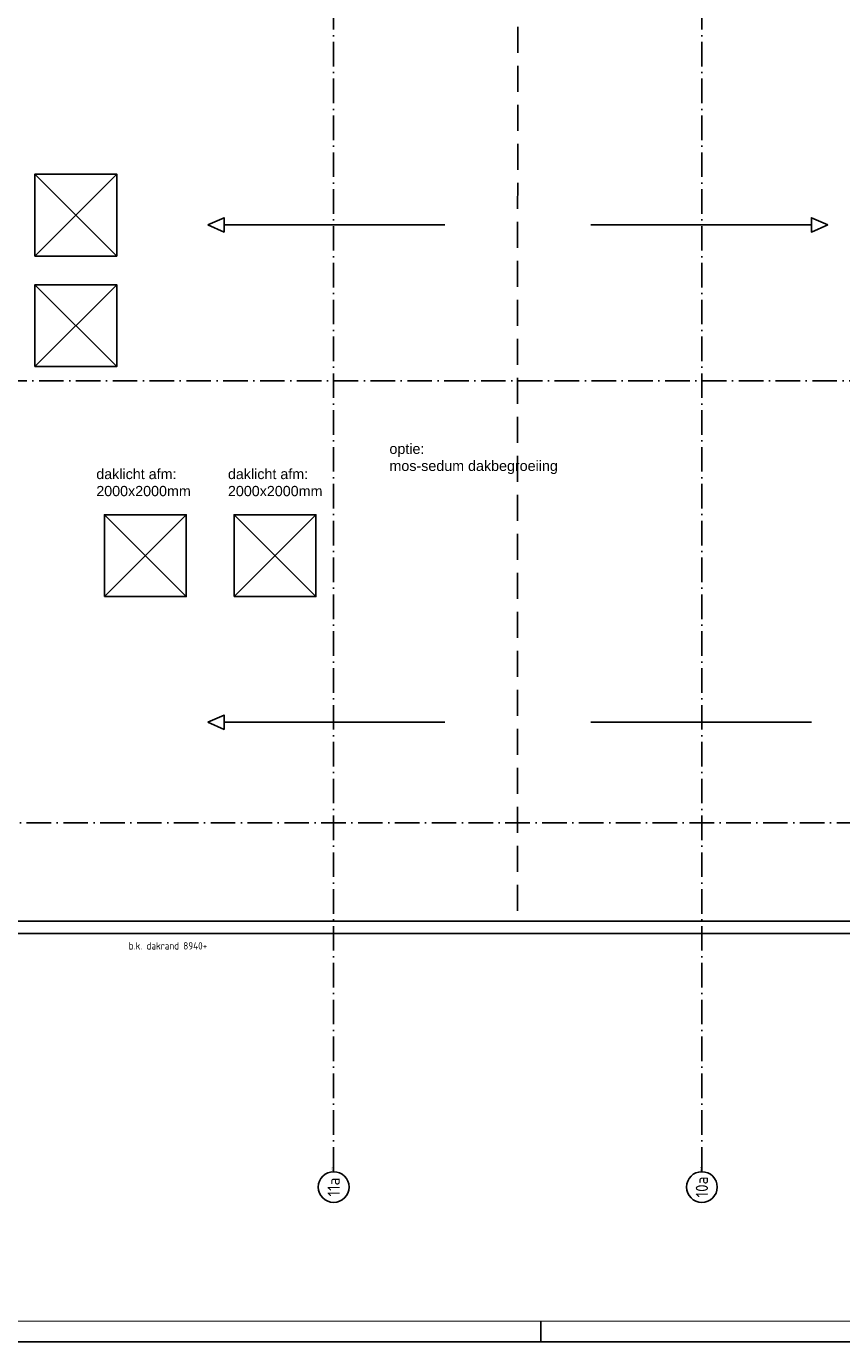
# Model space of a CAD drawing. Header units: millimetres. Extents: x 94282 to 246038, y 190 to 84290.
# Tile 5 of 18: x 147443 to 167372, y 190 to 32325. Entities that reach past the tile are written whole.
import ezdxf
from ezdxf.enums import TextEntityAlignment as Align

# ---------------------------------------------------------------- set-up
doc = ezdxf.new("R2010")
doc.units = ezdxf.units.MM
doc.header["$LTSCALE"] = 100
doc.linetypes.add('DASHDOT', pattern=[9, 6, -1.5, 0, -1.5])
doc.linetypes.add('HIDDEN', pattern=[9.525, 6.35, -3.175])
doc.layers.get('0').update_dxf_attribs({"linetype": 'CONTINUOUS'})
for name, color, linetype in [('AB$1A---_ATTRIB035', 3, 'CONTINUOUS'), ('AL$1A---_ALGEMEEN', 8, 'CONTINUOUS'), ('AT$1A---_TEKST018', 1, 'CONTINUOUS'), ('AT$1A---_TEKST025', 2, 'CONTINUOUS'), ('LIJN025', 10, 'CONTINUOUS'), ('LIJN050', 90, 'CONTINUOUS'), ('TEKST25', 10, 'CONTINUOUS'), ('TEKST35', 50, 'CONTINUOUS'), ('TEKST50', 90, 'CONTINUOUS')]:
    doc.layers.add(name, color=color, linetype=linetype)
doc.styles.add('ISO', font='ISO.SHX')
doc.styles.add('ROMAND', font='romand')
doc.styles.get("Standard").update_dxf_attribs({"font": 'iso.shx'})

# ---------------------------------------------------------------- blocks, each defined once
blk = doc.blocks.new('A0-GE')
at = {"layer": 'LIJN025'}
blk.add_line((645.5, 0), (645.5, 5), dxfattribs=at)
blk.add_lwpolyline([(1500, 841), (1500, 0), (311, 0), (311, 841)], close=True, dxfattribs=at)
at = {"layer": 'LIJN050', "const_width": 0.2}
blk.add_lwpolyline([(1495, 836), (336, 836), (336, 5), (1495, 5)], close=True, dxfattribs=at)
at = {"layer": 'TEKST25', "style": 'ROMAND', "width": 2.899115}
blk.add_attdef('STATUS', text='', height=2.5, dxfattribs=at).set_placement((1454, 71.5), (1493, 71.5), align=Align.FIT)
at = {"layer": 'TEKST25', "style": 'ISO'}
for tag, p in [('E', (1455.25, 66)), ('NAAM-E', (1466.75, 66)), ('DATUM-E', (1485, 66)), ('D', (1455.25, 61)), ('NAAM-D', (1466.75, 61)), ('DATUM-D', (1485, 61)), ('C', (1455.25, 56)), ('NAAM-C', (1466.75, 56)), ('DATUM-C', (1485, 56)), ('B', (1455.25, 51)), ('NAAM-B', (1466.75, 51)), ('DATUM-B', (1485, 51)), ('A', (1455.25, 46)), ('NAAM-A', (1466.75, 46)), ('DATUM-A', (1485, 46))]:
    blk.add_attdef(tag, text='', height=2.5, dxfattribs=at).set_placement(p, align=Align.CENTER)
for tag, p in [('DATUM', (1332.75, 36.25)), ('SCHAAL', (1368, 36.25)), ('GETEKEND', (1398.25, 36.25)), ('GECONTOL.', (1433, 36.25)), ('FORMAAT', (1463.25, 28.25))]:
    blk.add_attdef(tag, p, '', height=2.5, dxfattribs=at)
at = {"layer": 'TEKST35', "style": 'ISO'}
for tag, p in [('PROJECT', (1334.5, 72.5)), ('PLAATS', (1334.5, 63.5)), ('INSTALLATIE-REGEL1', (1334.5, 52.5)), ('INSTALLATIE-REGEL2', (1334.5, 43.5))]:
    blk.add_attdef(tag, p, '', height=4, dxfattribs=at)
blk.add_attdef('PROJ.NR.', text='', height=4, dxfattribs=at).set_placement((1481, 23), align=Align.CENTER)
at = {"layer": 'TEKST50', "style": 'ISO'}
blk.add_attdef('FILE-NAAM', text='', height=5, dxfattribs=at).set_placement((1473.5, 7.5), align=Align.CENTER)
blk = doc.blocks.new('1011')
at = {"layer": 'AL$1A---_ALGEMEEN', "color": 0, "linetype": 'Continuous'}
blk.add_circle((-750, 0), 750, dxfattribs=at)
blk.add_attdef('STR-NAAM', text='', height=600, rotation=360, dxfattribs=at).set_placement((-750, 0), align=Align.MIDDLE)
at = {"layer": 'AT$1A---_TEKST018', "linetype": 'Continuous'}
blk.add_text('1011', height=100, dxfattribs=at).set_placement((0, 0))

msp = doc.modelspace()

# ---------------------------------------------------------------- linework, layer by layer
at = {"layer": 'AL$1A---_ALGEMEEN', "color": 1, "linetype": 'DASHDOT'}
for points in [[(154955, 4343), (154955, 45867)], [(163955, 4343), (163955, 45867)], [(145955, 23663), (174236, 23663)], [(196655, 12863), (146255, 12863), (121609, 12863)]]:
    msp.add_lwpolyline(points, dxfattribs=at)
at = {"layer": 'AL$1A---_ALGEMEEN', "linetype": 'Continuous'}
for points in [[(142675, 41503), (142675, 10463), (176235, 10463), (176235, 41503), (172145, 41503), (172145, 34213), (146765, 34213), (146765, 41503)], [(147655, 26713), (147655, 28713), (149655, 28713), (149655, 26713)], [(147655, 24013), (147655, 26013), (149655, 26013), (149655, 24013)], [(149353, 18393), (149353, 20393), (151353, 20393), (151353, 18393)], [(152520, 18393), (152520, 20393), (154520, 20393), (154520, 18393)]]:
    msp.add_lwpolyline(points, close=True, dxfattribs=at)
at = {"layer": 'AL$1A---_ALGEMEEN', "linetype": 'HIDDEN'}
msp.add_lwpolyline([(159455, 34213), (159445, 10463)], dxfattribs=at)
at = {"layer": 'AL$1A---_ALGEMEEN', "linetype": 'Continuous'}
for points in [[(147655, 28713), (149655, 26713)], [(149655, 28713), (147655, 26713)], [(151878, 27473), (152278, 27649), (152278, 27473)], [(167032, 27473), (166632, 27649), (166632, 27473)], [(151878, 27473), (152278, 27297), (152278, 27473)], [(152278, 27473), (157669, 27473)], [(166632, 27473), (161242, 27473)], [(167032, 27473), (166632, 27297), (166632, 27473)], [(147655, 26013), (149655, 24013)], [(149655, 26013), (147655, 24013)], [(149353, 20393), (151353, 18393)], [(149353, 18393), (151353, 20393)], [(152520, 18393), (154520, 20393)], [(154520, 18393), (152520, 20393)], [(151878, 15323), (152278, 15499), (152278, 15323)], [(151878, 15323), (152278, 15147), (152278, 15323)], [(152278, 15323), (157669, 15323)], [(166632, 15323), (161242, 15323)], [(142655, 10463), (176235, 10463)], [(142655, 10163), (176235, 10163)]]:
    msp.add_lwpolyline(points, dxfattribs=at)

# ---------------------------------------------------------------- block references
at = {"xscale": 100, "yscale": 100, "zscale": 100}
msp.add_blockref('A0-GE', (95465, 190), dxfattribs=at)
at = {"layer": 'AL$1A---_ALGEMEEN', "color": 1, "linetype": 'DASHDOT'}
ref = msp.add_blockref('1011', (154955, 4343), dxfattribs=dict(at, xscale=0.5, yscale=0.5, zscale=0.5, rotation=90))
ref.add_attrib('STR-NAAM', '11a', dxfattribs={"layer": 'AB$1A---_ATTRIB035', "linetype": 'Continuous', "height": 300, "rotation": 90}).set_placement((154955, 3968), align=Align.MIDDLE)
ref = msp.add_blockref('1011', (163955, 4343), dxfattribs=dict(at, xscale=0.5, yscale=0.5, zscale=0.5, rotation=90))
ref.add_attrib('STR-NAAM', '10a', dxfattribs={"layer": 'AB$1A---_ATTRIB035', "linetype": 'Continuous', "height": 300, "rotation": 90}).set_placement((163955, 3968), align=Align.MIDDLE)

# ---------------------------------------------------------------- texts
at = {"layer": 'AT$1A---_TEKST018', "linetype": 'Continuous', "insert": (149947, 9950), "char_height": 180, "width": 3599.63, "attachment_point": 1}
msp.add_mtext('b.k. dakrand 8940+', dxfattribs=at)
at = {"layer": 'AT$1A---_TEKST025', "color": 8, "linetype": 'Continuous', "char_height": 250, "attachment_point": 1}
for s, insert, width in [('\\fArial|b0|i0|c0|p34;optie: \\Pmos-sedum dakbegroeiing', (156319, 22129), 6242.4), ('\\fArial|b0|i0|c0|p34;daklicht afm:\\P2000x2000mm', (149153, 21513), 6242), ('\\fArial|b0|i0|c0|p34;daklicht afm:\\P2000x2000mm', (152371, 21513), 6242)]:
    msp.add_mtext(s, dxfattribs=dict(at, insert=insert, width=width))

doc.saveas('drawing.dxf')
